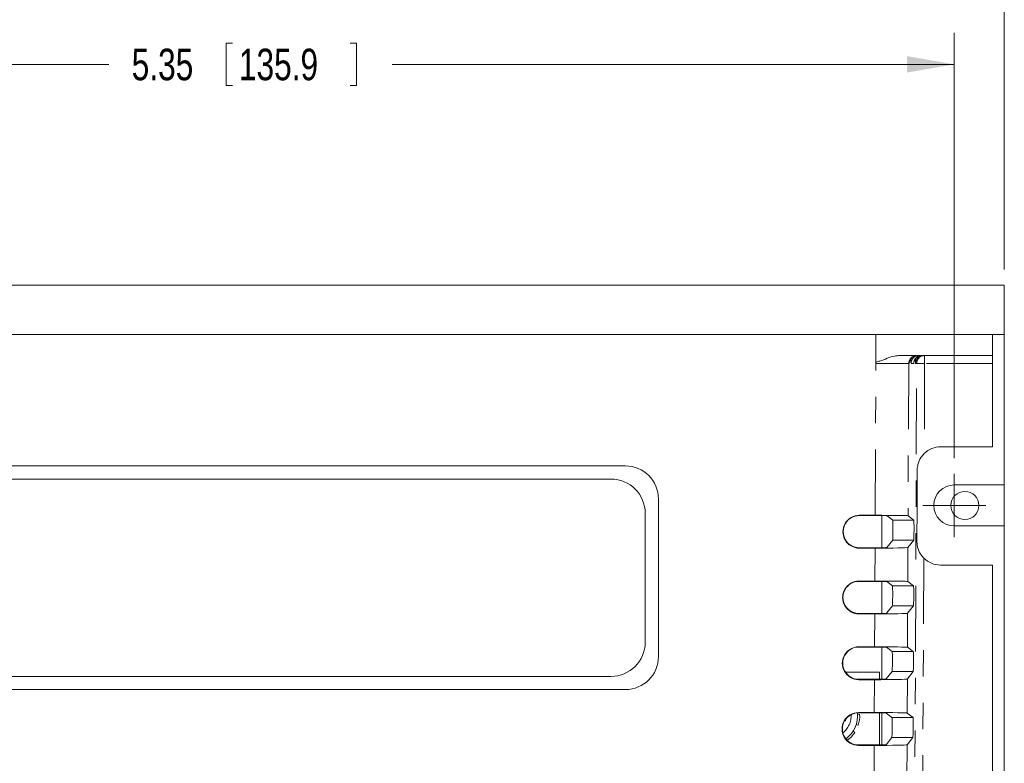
# Model space of a CAD drawing. Header units: inches. Extents: x 0.8 to 33.2, y 0.3 to 21.8.
# Tile 46 of 52: x 8.7 to 12.5, y 16 to 18.8. Entities that reach past the tile are written whole.
import ezdxf

# ---------------------------------------------------------------- set-up
doc = ezdxf.new("R2010")
doc.units = ezdxf.units.IN
doc.header["$MEASUREMENT"] = 0
doc.linetypes.add('PHANTOM', pattern=[0.5, 0.25, -0.05, 0.05, -0.05, 0.05, -0.05])
doc.styles.add('SLDTEXTSTYLE0', font='TXT', dxfattribs={"width": 0.75})
doc.dimstyles.new('SLDDIMSTYLE1', dxfattribs={"dimtxt": 0.12, "dimasz": 0.18, "dimexe": 0, "dimexo": 0.0625, "dimgap": 0.03, "dimtad": 0, "dimtih": 1, "dimtoh": 1, "dimrnd": 1e-09, "dimzin": 12, "dimdsep": 46, "dimtxsty": 'SLDTEXTSTYLE0', "dimsah": 1, "dimcen": 0.09, "dimadec": 0, "dimazin": 0, "dimtfac": 1, "dimtofl": 0, "dimtmove": 0, "dimatfit": 3, "dimfxl": 1, "dimtolj": 1, "dimtzin": 12, "dimarcsym": 0})

# ---------------------------------------------------------------- blocks, each defined once
blk = doc.blocks.new('*D15')
at = {"color": 7, "linetype": 'Continuous', "lineweight": 0}
for p, q in [((6.7494, 17.8707), (6.7494, 19.1307)), ((12.4794, 17.8707), (12.4794, 19.1307)), ((9.5214, 19.0915), (9.5214, 18.9299)), ((9.5214, 19.0915), (9.5457, 19.0915)), ((10.0175, 19.0915), (9.9932, 19.0915)), ((10.0175, 19.0915), (10.0175, 18.9299)), ((6.7494, 19.0107), (9.0757, 19.0107)), ((12.4794, 19.0107), (10.153, 19.0107)), ((9.5214, 18.9299), (9.5457, 18.9299)), ((10.0175, 18.9299), (9.9932, 18.9299))]:
    blk.add_line(p, q, dxfattribs=at)
for points in [[(6.7494, 19.0107), (6.9294, 18.9795), (6.9294, 19.042)], [(12.4794, 19.0107), (12.2994, 19.042), (12.2994, 18.9795)]]:
    blk.add_solid(points, dxfattribs=at)
at = {"color": 7, "linetype": 'Continuous', "lineweight": 0, "char_height": 0.12, "attachment_point": 1, "style": 'SLDTEXTSTYLE0'}
for s, insert in [('5.73', (9.1626, 19.0703)), ('145.5', (9.57, 19.0703))]:
    blk.add_mtext(s, dxfattribs=dict(at, insert=insert))
blk = doc.blocks.new('*D16')
at = {"color": 7, "linetype": 'Continuous', "lineweight": 0}
for p, q in [((6.9394, 17.1537), (6.9394, 18.7707)), ((12.2894, 17.1537), (12.2894, 18.7707)), ((9.5214, 18.7315), (9.5214, 18.5699)), ((9.5214, 18.7315), (9.5457, 18.7315)), ((10.0175, 18.7315), (9.9932, 18.7315)), ((10.0175, 18.7315), (10.0175, 18.5699)), ((6.9394, 18.6507), (9.0757, 18.6507)), ((12.2894, 18.6507), (10.153, 18.6507)), ((9.5214, 18.5699), (9.5457, 18.5699)), ((10.0175, 18.5699), (9.9932, 18.5699))]:
    blk.add_line(p, q, dxfattribs=at)
for points in [[(6.9394, 18.6507), (7.1194, 18.6195), (7.1194, 18.682)], [(12.2894, 18.6507), (12.1094, 18.682), (12.1094, 18.6195)]]:
    blk.add_solid(points, dxfattribs=at)
at = {"color": 7, "linetype": 'Continuous', "lineweight": 0, "char_height": 0.12, "attachment_point": 1, "style": 'SLDTEXTSTYLE0'}
for s, insert in [('5.35', (9.1626, 18.7103)), ('135.9', (9.57, 18.7103))]:
    blk.add_mtext(s, dxfattribs=dict(at, insert=insert))
blk = doc.blocks.new('SW_CENTERMARKSYMBOL_7')
at = {"color": 0, "linetype": 'Continuous', "lineweight": 0}
for q in [(0, 0.12), (-0.12, 0), (0, -0.12), (0.12, 0)]:
    blk.add_line((0, 0), q, dxfattribs=at)

msp = doc.modelspace()

# ---------------------------------------------------------------- linework, layer by layer
at = {"color": 7, "linetype": 'Continuous', "lineweight": 15}
for p, q in [((12.4794, 17.8107), (6.7494, 17.8107)), ((12.4794, 17.8107), (12.4794, 17.6237)), ((12.4794, 17.6237), (6.7494, 17.6237)), ((11.9915, 17.6237), (7.2372, 17.6237)), ((11.9915, 17.6237), (11.9915, 17.5138)), ((11.9915, 17.519), (11.9915, 17.6237)), ((11.9915, 17.6237), (12.4339, 17.6237)), ((12.4339, 17.5437), (12.4339, 17.6237)), ((12.4794, 17.6237), (12.4794, 17.0517)), ((12.082, 17.5437), (12.4339, 17.5437)), ((12.4339, 17.5137), (12.4339, 17.5437)), ((12.4339, 17.197), (12.4339, 17.5137)), ((12.2384, 17.197), (12.4339, 17.197)), ((11.0394, 17.1237), (8.1894, 17.1237)), ((8.2444, 17.0738), (10.9844, 17.0738)), ((8.2444, 17.0738), (10.9844, 17.0738)), ((12.2894, 17.0517), (12.4794, 17.0517)), ((12.4794, 16.8957), (12.4794, 17.0517)), ((11.1644, 16.3987), (11.1644, 16.9987)), ((11.1144, 16.9438), (11.1144, 16.4538)), ((11.1144, 16.9438), (11.1144, 16.9438)), ((11.9283, 16.9362), (11.9885, 16.9362)), ((11.9885, 16.9352), (11.9283, 16.9352)), ((12.0144, 16.8131), (12.0144, 16.9351)), ((12.0557, 16.9179), (12.0335, 16.9346)), ((12.1357, 16.9179), (12.1135, 16.9346)), ((12.4794, 16.8957), (12.2894, 16.8957)), ((12.4794, 16.8957), (12.4794, 14.0517)), ((12.033, 16.8139), (12.0553, 16.8417)), ((12.113, 16.8139), (12.1354, 16.8417)), ((11.9283, 16.813), (11.988, 16.813)), ((11.988, 16.8112), (11.9283, 16.8112)), ((12.4339, 16.747), (12.2372, 16.747)), ((12.4339, 14.197), (12.4339, 16.747)), ((11.9272, 16.6862), (11.9874, 16.6862)), ((11.9874, 16.6852), (11.9272, 16.6852)), ((12.0144, 16.5632), (12.0144, 16.685)), ((12.0546, 16.6679), (12.0324, 16.6846)), ((12.1346, 16.6679), (12.1124, 16.6846)), ((12.0319, 16.5639), (12.0543, 16.5917)), ((12.1119, 16.5639), (12.1343, 16.5917)), ((11.9272, 16.563), (11.9869, 16.563)), ((11.9869, 16.5612), (11.9272, 16.5612)), ((11.9261, 16.4362), (11.9863, 16.4362)), ((11.9863, 16.4352), (11.9261, 16.4352)), ((12.0144, 16.3132), (12.0144, 16.435)), ((12.0535, 16.4179), (12.0313, 16.4346)), ((12.1335, 16.4179), (12.1113, 16.4346)), ((10.9844, 16.3238), (8.2444, 16.3238)), ((11.8756, 16.3396), (12.0047, 16.3396)), ((12.0047, 16.3396), (12.0047, 16.3131)), ((12.0308, 16.3139), (12.0532, 16.3418)), ((12.1108, 16.3139), (12.1332, 16.3418)), ((11.9261, 16.313), (11.9858, 16.313)), ((11.9858, 16.3112), (11.9261, 16.3112)), ((8.1894, 16.2738), (11.0394, 16.2738)), ((8.1894, 16.2737), (11.0394, 16.2737)), ((11.9295, 16.1797), (11.9218, 16.1793)), ((11.925, 16.1862), (11.9853, 16.1862)), ((11.9853, 16.1852), (11.925, 16.1852)), ((12.0047, 16.1851), (12.0047, 16.0631)), ((12.0144, 16.0632), (12.0144, 16.185)), ((12.0524, 16.1679), (12.0302, 16.1846)), ((12.1324, 16.1679), (12.1102, 16.1846)), ((11.8752, 16.1546), (11.8723, 16.155)), ((11.8752, 16.1546), (11.876, 16.1606)), ((11.9167, 16.1406), (11.924, 16.1382)), ((11.9111, 16.1111), (11.9046, 16.1153)), ((11.8777, 16.0869), (11.8823, 16.0807)), ((11.925, 16.063), (11.9847, 16.063)), ((11.9847, 16.0612), (11.925, 16.0612)), ((12.0297, 16.0639), (12.0521, 16.0918)), ((12.1097, 16.0639), (12.1321, 16.0918))]:
    msp.add_line(p, q, dxfattribs=at)
at = {"color": 7, "linetype": 'PHANTOM', "lineweight": 0}
for p, q in [((11.9885, 16.9362), (11.9915, 17.6237)), ((12.1765, 17.5137), (12.1765, 17.5437)), ((12.116, 17.5138), (12.1135, 16.9346)), ((12.1179, 17.5138), (12.116, 17.5138)), ((12.1354, 17.5138), (12.125, 17.5138)), ((12.1383, 15.6681), (12.1465, 17.5138)), ((12.1465, 17.5138), (12.1424, 17.5138)), ((12.1765, 17.5137), (12.175, 17.1709)), ((12.4339, 17.5137), (12.1765, 17.5137)), ((10.9844, 17.0738), (10.9844, 17.0738)), ((11.9283, 16.9352), (11.9283, 16.9362)), ((12.0557, 16.9179), (12.1357, 16.9179)), ((12.1354, 16.8417), (12.0553, 16.8417)), ((11.9283, 16.813), (11.9283, 16.8112)), ((11.9874, 16.6862), (11.988, 16.8112)), ((12.113, 16.8139), (12.1124, 16.6846)), ((12.1732, 16.7737), (12.1683, 15.668)), ((11.9272, 16.6852), (11.9272, 16.6862)), ((12.0546, 16.6679), (12.1346, 16.6679)), ((12.1343, 16.5917), (12.0543, 16.5917)), ((11.9272, 16.563), (11.9272, 16.5612)), ((11.9863, 16.4362), (11.9869, 16.5612)), ((12.1119, 16.5639), (12.1113, 16.4346)), ((11.9261, 16.4352), (11.9261, 16.4362)), ((12.0535, 16.4179), (12.1335, 16.4179)), ((12.1332, 16.3418), (12.0532, 16.3418)), ((11.9261, 16.313), (11.9261, 16.3112)), ((11.9853, 16.1862), (11.9858, 16.3112)), ((12.1108, 16.3139), (12.1102, 16.1846)), ((11.0394, 16.2738), (11.0394, 16.2737)), ((11.925, 16.1852), (11.925, 16.1862)), ((12.0524, 16.1679), (12.1324, 16.1679)), ((11.925, 16.063), (11.925, 16.0612)), ((11.9842, 15.9362), (11.9847, 16.0612)), ((12.1321, 16.0918), (12.0521, 16.0918)), ((12.1097, 16.0639), (12.1091, 15.9346))]:
    msp.add_line(p, q, dxfattribs=at)
at = {"color": 7, "linetype": 'PHANTOM', "lineweight": 0, "flags": 128}
msp.add_lwpolyline([(12.1765, 17.5137), (12.1707, 17.5137), (12.1651, 17.5138), (12.16, 17.5138), (12.1555, 17.5138), (12.1517, 17.5138), (12.1489, 17.5138), (12.1472, 17.5138), (12.1465, 17.5138)], dxfattribs=at)
at = {"color": 7, "linetype": 'Continuous', "lineweight": 15}
msp.add_circle((12.3294, 16.9737), 0.0532, dxfattribs=at)
at = {"color": 7, "linetype": 'PHANTOM', "lineweight": 0}
for centre, radius, start, end in [((12.146, 17.5137), 0.03, 90.005, 179.7496), ((12.1479, 17.5137), 0.03, 137.3488, 179.7463), ((12.155, 17.5137), 0.03, 136.3453, 179.7472), ((12.1654, 17.5137), 0.03, 137.3478, 179.7472), ((12.1724, 17.5137), 0.03, 136.345, 179.746), ((12.1765, 17.5137), 0.03, 90.005, 179.7496), ((11.8147, 16.1737), 0.0823, 308.3595, 3.1957)]:
    msp.add_arc(centre, radius, start, end, dxfattribs=at)
at = {"color": 7, "linetype": 'Continuous', "lineweight": 15}
for centre, radius, start, end in [((12.1479, 17.5137), 0.03, 90.0032, 137.3459), ((12.155, 17.5137), 0.03, 90.0041, 136.3423), ((12.1654, 17.5137), 0.03, 90.0032, 137.3459), ((12.1724, 17.5137), 0.03, 90.0041, 136.3423), ((12.2384, 17.107), 0.09, 90, 134.8036), ((11.0394, 16.9987), 0.125, 0.0003, 90.0002), ((10.9844, 16.9438), 0.13, 0.0003, 90.0003), ((10.9844, 16.9438), 0.13, 0.0003, 90.0002), ((12.2894, 16.9737), 0.078, 90, 270), ((11.9283, 16.8737), 0.0625, 89.9995, 270.0005), ((11.9283, 16.8741), 0.0611, 89.9995, 270.0005), ((12.2372, 16.837), 0.09, 224.7062, 270), ((11.9272, 16.6237), 0.0625, 89.9996, 270.0004), ((11.9272, 16.6241), 0.0611, 89.9995, 270.0005), ((10.9844, 16.4538), 0.13, 269.9997, 359.9997), ((11.9261, 16.3737), 0.0625, 89.9995, 270.0005), ((11.9261, 16.3741), 0.0611, 89.9995, 270.0005), ((11.0394, 16.3988), 0.125, 269.9997, 359.9997), ((11.0394, 16.3987), 0.125, 269.9997, 359.9997), ((11.925, 16.1237), 0.0625, 89.9996, 270.0004), ((11.925, 16.1241), 0.0611, 89.9996, 270.0004), ((11.8147, 16.1737), 0.1073, 306, 6.0817), ((11.8147, 16.1737), 0.115, 342, 3), ((11.8147, 16.1737), 0.115, 306, 327)]:
    msp.add_arc(centre, radius, start, end, dxfattribs=at)
at = {"color": 7, "linetype": 'PHANTOM', "lineweight": 0}
msp.add_ellipse((11.991, 17.5137), major_axis=(0.125, 0.0001), ratio=0.001047, start_param=0.017429, end_param=1.566937, dxfattribs=at)
at = {"color": 7, "linetype": 'Continuous', "lineweight": 15}
for centre, major_axis, ratio, start_param, end_param in [((11.9885, 16.9346), (0.125, 0), 0.013091, 0.017377, 1.57072), ((11.9885, 16.9346), (0.045, 0), 0.013091, 0.017377, 1.57072), ((12.0555, 16.8798), (0.0002, 0.0381), 0.017436, 3.163487, 6.270173), ((12.1355, 16.8798), (0.0002, 0.0381), 0.017436, 3.163487, 6.270173), ((11.988, 16.8139), (0.125, 0), 0.021818, 4.712313, 6.265656), ((11.988, 16.8139), (0.045, 0), 0.021818, 4.712313, 6.265656), ((11.9874, 16.6846), (0.125, 0), 0.013091, 0.017377, 1.57072), ((11.9874, 16.6846), (0.045, 0), 0.013091, 0.017377, 1.57072), ((12.0544, 16.6298), (0.0002, 0.0381), 0.017436, 3.163487, 6.270173), ((12.1344, 16.6298), (0.0002, 0.0381), 0.017436, 3.163487, 6.270173), ((11.9869, 16.5639), (0.125, 0), 0.021818, 4.712313, 6.265656), ((11.9869, 16.5639), (0.045, 0), 0.021818, 4.712313, 6.265656), ((11.9863, 16.4346), (0.125, 0), 0.013091, 0.017377, 1.57072), ((11.9863, 16.4346), (0.045, 0), 0.013091, 0.017377, 1.57072), ((12.0533, 16.3798), (0.0002, 0.0381), 0.017436, 3.163487, 6.270173), ((12.1333, 16.3798), (0.0002, 0.0381), 0.017436, 3.163487, 6.270173), ((11.9858, 16.3139), (0.125, 0), 0.021818, 4.712313, 6.265656), ((11.9858, 16.3139), (0.045, 0), 0.021818, 4.712313, 6.265656), ((11.9852, 16.1846), (0.125, 0), 0.013091, 0.017377, 1.57072), ((11.9852, 16.1846), (0.045, 0), 0.013091, 0.017377, 1.57072), ((12.0522, 16.1298), (0.0002, 0.0381), 0.017436, 3.163487, 6.270173), ((12.1322, 16.1298), (0.0002, 0.0381), 0.017436, 3.163487, 6.270173), ((11.9847, 16.064), (0.125, 0), 0.021818, 4.712313, 6.265656), ((11.9847, 16.064), (0.045, 0), 0.021818, 4.712313, 6.265656)]:
    msp.add_ellipse(centre, major_axis=major_axis, ratio=ratio, start_param=start_param, end_param=end_param, dxfattribs=at)
for points, knots in [([(11.9915, 17.519), (11.9965, 17.5202), (12.0207, 17.5258), (12.0491, 17.5417), (12.0754, 17.5433), (12.082, 17.5437)], [0, 0, 0, 0, 0.163429, 0.790053, 1, 1, 1, 1]), ([(12.1184, 17.5199), (12.1184, 17.5189), (12.1183, 17.5174), (12.1183, 17.5178), (12.1184, 17.5189), (12.1189, 17.5212), (12.1203, 17.5256), (12.1225, 17.5305), (12.1253, 17.5329), (12.1263, 17.5337)], [0, 0, 0, 0, 0.312544, 0.424947, 0.498157, 0.563753, 0.689154, 0.896014, 1, 1, 1, 1]), ([(12.1359, 17.5199), (12.1358, 17.5189), (12.1357, 17.5174), (12.1357, 17.5178), (12.1359, 17.5189), (12.1363, 17.5212), (12.1377, 17.5256), (12.1399, 17.5305), (12.1428, 17.5329), (12.1437, 17.5337)], [0, 0, 0, 0, 0.3125442, 0.4249472, 0.4981577, 0.563753, 0.6891539, 0.8960139, 1, 1, 1, 1]), ([(12.175, 17.1709), (12.1706, 17.1659), (12.1595, 17.1533), (12.1511, 17.1328), (12.1485, 17.1158), (12.1484, 17.1084), (12.1484, 17.1074)], [0, 0, 0, 0, 0.274462, 0.694591, 0.960633, 1, 1, 1, 1]), ([(12.1484, 17.1074), (12.1483, 17.0874), (12.1479, 16.9974), (12.1475, 16.9074), (12.1472, 16.8374)], [0, 0, 0, 0, 0.22222, 1, 1, 1, 1]), ([(12.1472, 16.8374), (12.1474, 16.8324), (12.1481, 16.8173), (12.1552, 16.7975), (12.1656, 16.7817), (12.1718, 16.7752), (12.1732, 16.7737)], [0, 0, 0, 0, 0.209912, 0.625596, 0.916091, 1, 1, 1, 1])]:
    msp.add_open_spline(points, degree=3, knots=knots, dxfattribs=at)
msp.add_open_spline([(11.9915, 17.5138), (11.9915, 17.519)], degree=1, dxfattribs=at)
at = {"color": 7, "linetype": 'PHANTOM', "lineweight": 0}
for points, knots in [([(12.1184, 17.5183), (12.1183, 17.518), (12.1182, 17.5142), (12.1181, 17.5138), (12.1179, 17.5138), (12.1179, 17.5138)], [0, 0, 0, 0, 0.069877, 0.994385, 1, 1, 1, 1]), ([(12.125, 17.5138), (12.125, 17.5138), (12.1249, 17.5138), (12.1246, 17.5169), (12.1244, 17.5263), (12.1243, 17.5318)], [0, 0, 0, 0, 0.002538, 0.42053, 1, 1, 1, 1]), ([(12.1358, 17.5179), (12.1358, 17.5178), (12.1356, 17.5142), (12.1355, 17.5138), (12.1354, 17.5138), (12.1354, 17.5138)], [0, 0, 0, 0, 0.0356789, 0.9941803, 1, 1, 1, 1]), ([(12.1424, 17.5138), (12.1424, 17.5138), (12.1423, 17.5138), (12.142, 17.5169), (12.1418, 17.5263), (12.1417, 17.5318)], [0, 0, 0, 0, 0.002539, 0.420531, 1, 1, 1, 1])]:
    msp.add_open_spline(points, degree=3, knots=knots, dxfattribs=at)

# ---------------------------------------------------------------- block references
at = {"color": 7, "linetype": 'Continuous', "lineweight": 0}
msp.add_blockref('SW_CENTERMARKSYMBOL_7', (12.2894, 16.9737), dxfattribs=at)

# ---------------------------------------------------------------- dimensions: what is measured, and where the dimension line sits
for base, p1, p2, picture, middle in [((6.7494, 19.0107), (12.4794, 17.8107), (6.7494, 17.8107), '*D15', (9.6144, 19.0107)), ((12.2894, 18.6507), (6.9394, 17.0937), (12.2894, 17.0937), '*D16', (9.6144, 18.6507))]:
    dim = msp.add_linear_dim(base=base, p1=p1, p2=p2, dimstyle='SLDDIMSTYLE1', dxfattribs=at)
    dim.commit()
    dim.dimension.update_dxf_attribs({"geometry": picture, "text_midpoint": middle, "dimtype": 160})

doc.saveas('drawing.dxf')
